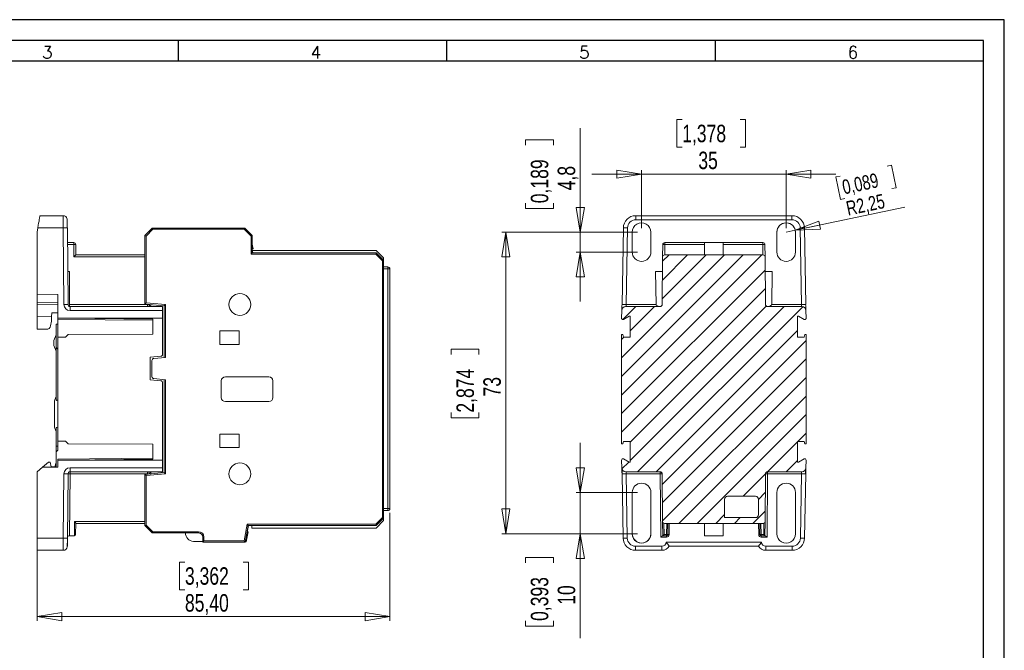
# Model space of a CAD drawing. Header units: millimetres. Extents: x 0 to 420, y 0 to 297.
# Tile 9 of 9: x 182 to 420, y 144 to 297. Entities that reach past the tile are written whole.
import ezdxf

# ---------------------------------------------------------------- set-up
doc = ezdxf.new("R2010")
doc.units = ezdxf.units.MM
doc.layers.add('FORMATO', color=7, linetype='Continuous')
doc.styles.add('SLDTEXTSTYLE0', font='ROMANS')
doc.styles.add('SLDTEXTSTYLE2', font='TXT', dxfattribs={"width": 0.75})
doc.dimstyles.new('SLDDIMSTYLE0', dxfattribs={"dimtxt": 4.233333, "dimasz": 6, "dimexe": 0, "dimexo": 0.0625, "dimgap": 1.058333, "dimtad": 1, "dimrnd": 1e-09, "dimzin": 12, "dimdsep": 46, "dimtxsty": 'SLDTEXTSTYLE2', "dimblk1": 'CLOSED', "dimblk2": 'CLOSED', "dimsah": 1, "dimcen": 0.09, "dimadec": 0, "dimazin": 3, "dimtfac": 1, "dimtofl": 0, "dimtmove": 0, "dimatfit": 3, "dimldrblk": 'CLOSED', "dimfxl": 0, "dimfrac": 2, "dimtolj": 1, "dimtzin": 12, "dimarcsym": 0})
doc.dimstyles.new('SLDDIMSTYLE1', dxfattribs={"dimtxt": 4.233333, "dimasz": 6, "dimexe": 0, "dimexo": 0.0625, "dimgap": 1.058333, "dimtad": 1, "dimrnd": 1e-09, "dimzin": 12, "dimdsep": 46, "dimtxsty": 'SLDTEXTSTYLE2', "dimblk1": 'CLOSED', "dimblk2": 'CLOSED', "dimsah": 1, "dimcen": 0.09, "dimadec": 0, "dimazin": 3, "dimtfac": 1, "dimtmove": 0, "dimatfit": 0, "dimldrblk": 'CLOSED', "dimfxl": 0, "dimfrac": 2, "dimtolj": 1, "dimtzin": 12, "dimarcsym": 0})
doc.dimstyles.new('SLDDIMSTYLE2', dxfattribs={"dimtxt": 4.233333, "dimasz": 6, "dimexe": 0, "dimexo": 0.0625, "dimgap": 1.058333, "dimtad": 1, "dimdec": 1, "dimrnd": 1e-09, "dimzin": 12, "dimdsep": 46, "dimtxsty": 'SLDTEXTSTYLE2', "dimblk1": 'CLOSED', "dimblk2": 'CLOSED', "dimsah": 1, "dimcen": 0.09, "dimadec": 0, "dimazin": 3, "dimtfac": 1, "dimtmove": 0, "dimatfit": 0, "dimldrblk": 'CLOSED', "dimfxl": 0, "dimfrac": 2, "dimtolj": 1, "dimtzin": 12, "dimarcsym": 0})
doc.dimstyles.new('SLDDIMSTYLE3', dxfattribs={"dimtxt": 4.233333, "dimasz": 6, "dimexe": 0, "dimexo": 0.0625, "dimgap": 1.058333, "dimtad": 1, "dimdec": 1, "dimrnd": 1e-09, "dimzin": 12, "dimdsep": 46, "dimtxsty": 'SLDTEXTSTYLE2', "dimblk1": 'CLOSED', "dimblk2": 'CLOSED', "dimsah": 1, "dimcen": 0.09, "dimadec": 0, "dimazin": 3, "dimtfac": 1, "dimtofl": 0, "dimtmove": 0, "dimatfit": 3, "dimldrblk": 'CLOSED', "dimfxl": 0, "dimfrac": 2, "dimtolj": 1, "dimtzin": 12, "dimarcsym": 0})
doc.dimstyles.new('SLDDIMSTYLE4', dxfattribs={"dimtxt": 3.5, "dimasz": 6, "dimexe": 0, "dimexo": 0.0625, "dimgap": 0.875, "dimtad": 1, "dimrnd": 1e-09, "dimzin": 12, "dimdsep": 46, "dimtxsty": 'SLDTEXTSTYLE2', "dimblk1": 'CLOSED', "dimblk2": 'CLOSED', "dimsah": 1, "dimcen": 0, "dimadec": 0, "dimazin": 3, "dimtfac": 1, "dimtofl": 0, "dimtmove": 0, "dimatfit": 3, "dimldrblk": 'CLOSED', "dimfxl": 0, "dimfrac": 2, "dimtolj": 1, "dimtzin": 12, "dimarcsym": 0})

# ---------------------------------------------------------------- blocks, each defined once
blk = doc.blocks.new('_CLOSED')
at = {"color": 0, "linetype": 'ByBlock', "lineweight": -2}
for p, q in [((-1, 0.166667), (0, 0)), ((-1, 0.166667), (-1, -0.166667)), ((0, 0), (-1, -0.166667)), ((0, 0), (-1, 0))]:
    blk.add_line(p, q, dxfattribs=at)
blk = doc.blocks.new('_D_1')
at = {"color": 7, "linetype": 'Continuous', "lineweight": 0}
for p, q in [((271.26, 177.65), (271.26, 151.49)), ((185.86, 170.5), (185.86, 151.49)), ((221.66, 165.72), (220.37, 165.72)), ((220.37, 165.72), (220.37, 158.99)), ((235.73, 165.72), (237.02, 165.72)), ((237.02, 165.72), (237.02, 158.99)), ((220.37, 158.99), (221.66, 158.99)), ((237.02, 158.99), (235.73, 158.99)), ((185.86, 152.49), (271.26, 152.49))]:
    blk.add_line(p, q, dxfattribs=at)
at = {"color": 7, "linetype": 'Continuous', "lineweight": 0, "xscale": 6, "yscale": 6, "rotation": 180.0000000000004}
blk.add_blockref('_CLOSED', (185.86, 152.49, 0.09), dxfattribs=at)
at = {"color": 7, "linetype": 'Continuous', "lineweight": 0, "xscale": 6, "yscale": 6}
blk.add_blockref('_CLOSED', (271.26, 152.49, 0.09), dxfattribs=at)
at = {"color": 7, "linetype": 'Continuous', "lineweight": 0, "char_height": 4.233, "attachment_point": 1, "style": 'SLDTEXTSTYLE2'}
for s, insert in [('3,362', (221.66, 164.45)), ('85,40', (221.66, 157.94))]:
    blk.add_mtext(s, dxfattribs=dict(at, insert=insert))
blk = doc.blocks.new('_D_3')
at = {"color": 7, "linetype": 'Continuous', "lineweight": 0}
for p, q in [((342.03, 272.84), (340.74, 272.84)), ((340.74, 272.84), (340.74, 266.11)), ((356.1, 272.84), (357.39, 272.84)), ((357.39, 272.84), (357.39, 266.11)), ((340.74, 266.11), (342.03, 266.11)), ((357.39, 266.11), (356.1, 266.11)), ((332.19, 246.56), (332.19, 260.61)), ((367.19, 246.55), (367.19, 260.61)), ((332.19, 259.61), (320.19, 259.61)), ((332.19, 259.61), (367.19, 259.61)), ((367.19, 259.61), (379.19, 259.61))]:
    blk.add_line(p, q, dxfattribs=at)
at = {"color": 7, "linetype": 'Continuous', "lineweight": 0, "xscale": 6, "yscale": 6}
blk.add_blockref('_CLOSED', (332.19, 259.61), dxfattribs=at)
at = {"color": 7, "linetype": 'Continuous', "lineweight": 0, "xscale": 6, "yscale": 6, "rotation": 180.0000000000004}
blk.add_blockref('_CLOSED', (367.19, 259.61), dxfattribs=at)
at = {"color": 7, "linetype": 'Continuous', "lineweight": 0, "char_height": 4.233, "attachment_point": 1, "style": 'SLDTEXTSTYLE2'}
for s, insert in [('1,378', (342.03, 271.57)), ('35', (345.93, 265.06))]:
    blk.add_mtext(s, dxfattribs=dict(at, insert=insert))
blk = doc.blocks.new('_D_4')
at = {"color": 7, "linetype": 'Continuous', "lineweight": 0}
for p, q in [((317.34, 182.55), (317.34, 194.55)), ((331.19, 182.55), (316.34, 182.55)), ((317.34, 172.56), (317.34, 182.55)), ((331.19, 172.56), (316.34, 172.56)), ((317.34, 172.56), (317.34, 147.31)), ((304.11, 165.52), (304.11, 166.81)), ((304.11, 166.81), (310.84, 166.81)), ((310.84, 166.81), (310.84, 165.52)), ((304.11, 151.45), (304.11, 150.16)), ((304.11, 150.16), (310.84, 150.16)), ((310.84, 150.16), (310.84, 151.45))]:
    blk.add_line(p, q, dxfattribs=at)
at = {"color": 7, "linetype": 'Continuous', "lineweight": 0, "xscale": 6, "yscale": 6}
for p, rotation in [((317.34, 182.55), 270.0000000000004), ((317.34, 172.56), 90.0000000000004)]:
    blk.add_blockref('_CLOSED', p, dxfattribs=dict(at, rotation=rotation))
at = {"color": 7, "linetype": 'Continuous', "lineweight": 0, "char_height": 4.233, "attachment_point": 1, "rotation": 90, "style": 'SLDTEXTSTYLE2'}
for s, insert in [('0,393', (305.38, 151.45)), ('10', (311.89, 155.36))]:
    blk.add_mtext(s, dxfattribs=dict(at, insert=insert))
blk = doc.blocks.new('_D_5')
at = {"color": 7, "linetype": 'Continuous', "lineweight": 0}
for p, q in [((331.19, 245.56), (298.34, 245.56)), ((299.34, 172.56), (299.34, 245.56)), ((286.11, 215.96), (286.11, 217.24)), ((286.11, 217.24), (292.84, 217.24)), ((292.84, 217.24), (292.84, 215.96)), ((286.11, 201.88), (286.11, 200.6)), ((286.11, 200.6), (292.84, 200.6)), ((292.84, 200.6), (292.84, 201.88)), ((331.19, 172.56), (298.34, 172.56))]:
    blk.add_line(p, q, dxfattribs=at)
at = {"color": 7, "linetype": 'Continuous', "lineweight": 0, "xscale": 6, "yscale": 6}
for p, rotation in [((299.34, 245.56), 90.00000000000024), ((299.34, 172.56), 270.0000000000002)]:
    blk.add_blockref('_CLOSED', p, dxfattribs=dict(at, rotation=rotation))
at = {"color": 7, "linetype": 'Continuous', "lineweight": 0, "char_height": 4.233, "attachment_point": 1, "rotation": 90, "style": 'SLDTEXTSTYLE2'}
for s, insert in [('2,874', (287.38, 201.88)), ('73', (293.89, 205.79))]:
    blk.add_mtext(s, dxfattribs=dict(at, insert=insert))
blk = doc.blocks.new('_D_6')
at = {"color": 7, "linetype": 'Continuous', "lineweight": 0}
for p, q in [((317.34, 245.56), (317.34, 270.78)), ((304.11, 266.64), (304.11, 267.93)), ((304.11, 267.93), (310.84, 267.93)), ((310.84, 267.93), (310.84, 266.64)), ((304.11, 252.57), (304.11, 251.28)), ((304.11, 251.28), (310.84, 251.28)), ((310.84, 251.28), (310.84, 252.57)), ((331.19, 245.56), (316.34, 245.56)), ((317.34, 245.56), (317.34, 240.75)), ((331.19, 240.75), (316.34, 240.75)), ((317.34, 240.75), (317.34, 228.75))]:
    blk.add_line(p, q, dxfattribs=at)
at = {"color": 7, "linetype": 'Continuous', "lineweight": 0, "xscale": 6, "yscale": 6}
for p, rotation in [((317.34, 245.56), 269.9999999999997), ((317.34, 240.75), 89.99999999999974)]:
    blk.add_blockref('_CLOSED', p, dxfattribs=dict(at, rotation=rotation))
at = {"color": 7, "linetype": 'Continuous', "lineweight": 0, "char_height": 4.233, "attachment_point": 1, "rotation": 90, "style": 'SLDTEXTSTYLE2'}
for s, insert in [('0,189', (305.38, 252.57)), ('4,8', (311.89, 255.7))]:
    blk.add_mtext(s, dxfattribs=dict(at, insert=insert))
blk = doc.blocks.new('_D_7')
at = {"color": 7, "linetype": 'Continuous', "lineweight": 0}
for p, q in [((391.65, 261.54), (392.7, 261.76)), ((392.7, 261.76), (393.84, 256.32)), ((380.26, 259.14), (379.22, 258.92)), ((379.22, 258.92), (380.37, 253.49)), ((393.84, 256.32), (392.8, 256.1)), ((380.37, 253.49), (381.41, 253.71)), ((369.4, 246.02), (395.92, 251.6)), ((369.4, 246.02), (367.19, 245.55))]:
    blk.add_line(p, q, dxfattribs=at)
at = {"color": 7, "linetype": 'Continuous', "lineweight": 0, "xscale": 6, "yscale": 6, "rotation": 191.8882891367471}
blk.add_blockref('_CLOSED', (369.4, 246.02), dxfattribs=at)
at = {"color": 7, "linetype": 'Continuous', "lineweight": 0, "char_height": 3.5, "attachment_point": 1, "rotation": 11.8883, "style": 'SLDTEXTSTYLE2'}
for s, insert in [('0,089', (380.48, 258.12)), ('R2,25', (381.44, 252.97))]:
    blk.add_mtext(s, dxfattribs=dict(at, insert=insert))

msp = doc.modelspace()

# ---------------------------------------------------------------- hatches: boundary and pattern name
at = {"linetype": 'Continuous', "lineweight": 0}
h = msp.add_hatch(dxfattribs=at)
h.set_pattern_fill('ANSI31', style=0)
edge = h.paths.add_edge_path(flags=0)
edge.add_line((329.47, 189.876), (329.174, 189.876))
edge.add_line((329.174, 189.876), (327.817, 190.659))
edge.add_ellipse((327.667, 190.399), major_axis=(0.196, -0.227), ratio=0.9999112, start_angle=109.10791, end_angle=229.51683)
edge.add_line((327.367, 190.397), (327.367, 190.362))
edge.add_line((327.367, 190.362), (327.399, 188.534))
edge.add_ellipse((328.399, 188.552), major_axis=(-1, 0), ratio=0.9999619, start_angle=1, end_angle=90)
edge.add_line((328.399, 187.552), (336.699, 187.552))
edge.add_arc((336.699, 187.052), 0.5, 0.5, 90, ccw=False)
edge.add_line((337.199, 187.056), (337.299, 175.547))
edge.add_arc((337.799, 175.552), 0.5, 180.49995, 269.99992)
edge.add_line((337.799, 175.052), (361.59, 175.052))
edge.add_arc((361.59, 175.552), 0.5, 270.00001, 359.50005)
edge.add_line((362.09, 175.547), (362.19, 187.056))
edge.add_arc((362.69, 187.052), 0.5, 90, 179.5, ccw=False)
edge.add_line((362.69, 187.552), (370.99, 187.552))
edge.add_ellipse((370.99, 188.552), major_axis=(-1, 0), ratio=0.9999619, start_angle=90, end_angle=179)
edge.add_line((371.99, 188.534), (372.022, 190.362))
edge.add_line((372.022, 190.362), (372.022, 190.399))
edge.add_ellipse((371.722, 190.399), major_axis=(0.196, 0.227), ratio=0.9999112, start_angle=310.89618, end_angle=430.89209)
edge.add_line((371.572, 190.659), (370.215, 189.876))
edge.add_line((370.215, 189.876), (369.919, 189.876))
edge.add_line((369.919, 189.876), (369.919, 194.927))
edge.add_line((369.919, 194.927), (371.549, 194.927))
edge.add_line((371.549, 194.927), (371.749, 194.327))
edge.add_line((371.749, 194.327), (372.022, 194.327))
edge.add_line((372.022, 194.327), (372.022, 220.776))
edge.add_line((372.022, 220.776), (371.749, 220.776))
edge.add_line((371.749, 220.776), (371.549, 220.176))
edge.add_line((371.549, 220.176), (369.919, 220.176))
edge.add_line((369.919, 220.176), (369.919, 225.227))
edge.add_line((369.919, 225.227), (370.215, 225.227))
edge.add_line((370.215, 225.227), (371.572, 224.444))
edge.add_ellipse((371.722, 224.704), major_axis=(-0.196, 0.227), ratio=0.9999112, start_angle=109.10791, end_angle=229.51683)
edge.add_line((372.022, 224.706), (372.022, 224.741))
edge.add_line((372.022, 224.741), (371.99, 226.569))
edge.add_ellipse((370.99, 226.552), major_axis=(-1, 0), ratio=0.9999619, start_angle=181, end_angle=270)
edge.add_line((370.99, 227.552), (362.69, 227.552))
edge.add_arc((362.69, 228.052), 0.5, 180.5, 270, ccw=False)
edge.add_line((362.19, 228.047), (362.09, 239.556))
edge.add_arc((361.59, 239.552), 0.5, 0.5, 89.99994)
edge.add_line((361.59, 240.052), (337.799, 240.052))
edge.add_arc((337.799, 239.552), 0.5, 90.00001, 179.50007)
edge.add_line((337.299, 239.556), (337.199, 228.047))
edge.add_arc((336.699, 228.052), 0.5, 270, 359.5, ccw=False)
edge.add_line((336.699, 227.552), (328.399, 227.552))
edge.add_ellipse((328.399, 226.552), major_axis=(-1, 0), ratio=0.9999619, start_angle=270, end_angle=359)
edge.add_line((327.399, 226.569), (327.367, 224.741))
edge.add_line((327.367, 224.741), (327.367, 224.704))
edge.add_ellipse((327.667, 224.704), major_axis=(-0.196, -0.227), ratio=0.9999112, start_angle=310.89618, end_angle=430.89209)
edge.add_line((327.817, 224.444), (329.174, 225.227))
edge.add_line((329.174, 225.227), (329.47, 225.227))
edge.add_line((329.47, 225.227), (329.47, 220.176))
edge.add_line((329.47, 220.176), (327.84, 220.176))
edge.add_line((327.84, 220.176), (327.64, 220.776))
edge.add_line((327.64, 220.776), (327.367, 220.776))
edge.add_line((327.367, 220.776), (327.367, 194.327))
edge.add_line((327.367, 194.327), (327.64, 194.327))
edge.add_line((327.64, 194.327), (327.84, 194.927))
edge.add_line((327.84, 194.927), (329.47, 194.927))
edge.add_line((329.47, 194.927), (329.47, 189.876))
edge = h.paths.add_edge_path(flags=0)
edge.add_ellipse((353.006, 180.94), major_axis=(0.495, -0.495), ratio=0.9999239, start_angle=135.00218, end_angle=224.99782, ccw=False)
edge.add_line((353.006, 181.64), (359.784, 181.64))
edge.add_ellipse((359.783, 180.94), major_axis=(-0.495, -0.495), ratio=0.9999239, start_angle=135.00218, end_angle=224.99782, ccw=False)
edge.add_line((360.484, 180.94), (360.484, 177.163))
edge.add_ellipse((359.783, 177.163), major_axis=(-0.495, 0.495), ratio=0.9999239, start_angle=135.00218, end_angle=224.99782, ccw=False)
edge.add_line((359.784, 176.463), (352.306, 176.463))
edge.add_line((352.306, 176.463), (352.306, 180.94))

# ---------------------------------------------------------------- linework, layer by layer
at = {"color": 7, "linetype": 'Continuous', "lineweight": 15}
for p, q in [((192.179, 249.552), (186.567, 249.552)), ((193.179, 248.407), (193.179, 248.522)), ((330.786, 248.56), (330.786, 249.552)), ((330.786, 249.552), (368.603, 249.552)), ((330.786, 248.56), (368.603, 248.56)), ((368.603, 249.552), (368.603, 248.56)), ((186.047, 246.604), (185.862, 245.552)), ((185.862, 245.552), (185.862, 230.586)), ((192.187, 246.604), (186.047, 246.604)), ((192.349, 228.056), (192.187, 246.604)), ((193.196, 246.595), (193.158, 246.598)), ((193.357, 228.047), (193.196, 246.595)), ((211.962, 244.752), (213.762, 246.552)), ((213.886, 246.252), (212.262, 244.627)), ((213.762, 246.552), (213.886, 246.252)), ((213.762, 246.552), (236.162, 246.552)), ((236.038, 246.252), (213.886, 246.252)), ((236.162, 246.552), (236.038, 246.252)), ((237.662, 244.627), (236.038, 246.252)), ((236.162, 246.552), (237.962, 244.752)), ((327.461, 228.056), (327.786, 246.604)), ((328.461, 228.047), (328.786, 246.595)), ((329.942, 245.552), (329.943, 240.752)), ((334.447, 240.752), (334.447, 245.552)), ((364.942, 245.552), (364.943, 240.752)), ((369.447, 240.752), (369.447, 245.552)), ((370.603, 246.595), (370.928, 228.047)), ((371.603, 246.604), (371.928, 228.056)), ((211.962, 228.163), (211.962, 244.752)), ((211.962, 244.752), (212.262, 244.627)), ((212.262, 244.627), (212.262, 228.438)), ((237.962, 244.752), (237.662, 244.627)), ((237.662, 240.252), (237.662, 244.627)), ((237.962, 244.752), (237.962, 240.552)), ((193.227, 243.052), (194.731, 243.052)), ((194.731, 242.556), (193.231, 242.556)), ((194.731, 242.556), (194.731, 243.052)), ((194.757, 239.556), (194.731, 242.556)), ((195.231, 242.556), (195.253, 240.052)), ((238.137, 241.565), (237.962, 242.67)), ((237.962, 241.537), (238.137, 241.565)), ((238.095, 240.552), (237.962, 241.391)), ((238, 241.152), (267.962, 241.152)), ((269.762, 239.352), (267.962, 241.152)), ((337.299, 239.556), (337.325, 242.556)), ((337.825, 242.556), (337.804, 240.052)), ((337.825, 243.052), (337.825, 242.556)), ((337.825, 243.052), (347.418, 243.052)), ((347.423, 242.556), (337.825, 242.556)), ((347.418, 243.052), (347.423, 242.556)), ((351.971, 243.052), (347.418, 243.052)), ((347.423, 242.556), (347.445, 240.052)), ((351.945, 240.052), (351.966, 242.556)), ((351.966, 242.556), (351.971, 243.052)), ((361.564, 242.556), (351.966, 242.556)), ((351.971, 243.052), (361.564, 243.052)), ((361.564, 242.556), (361.564, 243.052)), ((361.585, 240.052), (361.564, 242.556)), ((362.064, 242.556), (362.09, 239.556)), ((195.253, 240.052), (211.962, 240.052)), ((237.962, 240.552), (237.662, 240.252)), ((267.838, 240.252), (237.662, 240.252)), ((237.962, 240.552), (267.962, 240.552)), ((267.962, 240.552), (267.838, 240.252)), ((269.462, 238.627), (267.838, 240.252)), ((267.962, 240.552), (269.762, 238.752)), ((269.762, 238.752), (269.462, 238.627)), ((269.462, 176.476), (269.462, 238.627)), ((269.762, 239.352), (269.762, 238.752)), ((269.762, 238.752), (269.762, 237.11)), ((337.299, 239.556), (337.199, 228.047)), ((361.59, 240.052), (337.799, 240.052)), ((362.19, 228.047), (362.09, 239.556)), ((193.758, 236.052), (193.288, 236.052)), ((193.754, 228.047), (193.758, 236.052)), ((269.762, 237.152), (270.762, 237.152)), ((269.762, 236.652), (269.762, 237.11)), ((269.762, 178.652), (269.762, 236.652)), ((270.762, 236.652), (269.762, 236.652)), ((270.762, 237.152), (270.762, 236.652)), ((270.762, 236.652), (270.762, 178.652)), ((271.262, 236.652), (270.762, 236.652)), ((271.262, 178.652), (271.262, 236.652)), ((335.555, 236.052), (335.692, 228.047)), ((337.269, 236.052), (335.555, 236.052)), ((363.834, 236.052), (362.12, 236.052)), ((363.697, 228.047), (363.834, 236.052)), ((185.862, 230.586), (190.862, 230.499)), ((190.862, 230.499), (190.862, 224.766)), ((185.862, 228.552), (190.862, 228.464)), ((185.862, 228.052), (185.862, 228.552)), ((190.862, 227.964), (185.862, 228.052)), ((185.862, 228.052), (185.862, 225.052)), ((193.754, 228.047), (212.634, 228.047)), ((216.262, 226.569), (193.849, 226.569)), ((216.262, 227.552), (193.857, 227.552)), ((211.962, 228.163), (212.262, 228.438)), ((216.662, 227.752), (211.962, 228.163)), ((212.262, 228.438), (216.962, 228.026)), ((212.634, 228.047), (212.634, 227.552)), ((213.134, 228.06), (213.134, 228.043)), ((216.262, 227.552), (216.262, 226.569)), ((216.262, 224.741), (216.262, 226.569)), ((216.662, 227.752), (216.962, 228.026)), ((216.662, 215.221), (216.662, 227.752)), ((216.962, 228.026), (216.962, 215.247)), ((327.399, 226.569), (327.367, 224.741)), ((336.699, 227.552), (328.399, 227.552)), ((335.692, 228.047), (328.461, 228.047)), ((370.99, 227.552), (362.69, 227.552)), ((370.928, 228.047), (363.697, 228.047)), ((372.022, 224.743), (371.99, 226.569)), ((185.862, 225.052), (189.379, 225.117)), ((185.862, 222.052), (185.862, 225.052)), ((189.135, 222.878), (189.342, 224.052)), ((189.342, 224.052), (189.379, 225.117)), ((189.379, 225.117), (189.412, 226.052)), ((189.412, 226.052), (190.862, 226.052)), ((190.853, 224.46), (213.862, 224.229)), ((190.862, 224.766), (192.807, 224.743)), ((190.862, 224.46), (190.862, 220.151)), ((216.262, 224.741), (192.807, 224.741)), ((192.807, 224.741), (213.862, 224.529)), ((213.862, 224.529), (213.862, 220.852)), ((216.262, 216.01), (216.262, 224.741)), ((327.367, 224.741), (327.367, 224.704)), ((329.174, 225.227), (327.817, 224.444)), ((329.47, 225.227), (329.174, 225.227)), ((329.47, 220.176), (329.47, 225.227)), ((370.215, 225.227), (369.919, 225.227)), ((369.919, 225.227), (369.919, 220.176)), ((371.572, 224.444), (370.215, 225.227)), ((372.022, 224.704), (372.022, 224.741)), ((185.862, 222.052), (188.15, 222.052)), ((190.862, 223.295), (190.462, 223.292)), ((190.462, 223.292), (190.462, 217.652)), ((230.112, 221.702), (234.812, 221.702)), ((230.112, 218.402), (230.112, 221.702)), ((234.812, 221.702), (234.812, 218.402)), ((189.962, 219.378), (190.462, 220.752)), ((189.962, 218.125), (189.962, 219.378)), ((192.77, 220.159), (190.862, 220.151)), ((190.862, 220.151), (190.862, 194.952)), ((193.372, 220.762), (192.77, 220.159)), ((213.862, 220.852), (193.372, 220.762)), ((327.367, 220.776), (327.367, 194.327)), ((327.64, 220.776), (327.367, 220.776)), ((327.84, 220.176), (327.64, 220.776)), ((327.84, 220.176), (329.47, 220.176)), ((369.919, 220.176), (371.549, 220.176)), ((371.749, 220.776), (371.549, 220.176)), ((372.022, 220.776), (371.749, 220.776)), ((372.022, 194.327), (372.022, 220.776)), ((190.462, 216.752), (189.962, 218.125)), ((190.462, 217.652), (190.862, 217.252)), ((190.462, 217.652), (190.462, 205.011)), ((234.812, 218.402), (230.112, 218.402)), ((213.262, 215.289), (215.805, 215.512)), ((213.262, 209.814), (213.262, 215.289)), ((214.118, 214.998), (216.962, 215.247)), ((213.662, 210.603), (213.662, 214.5)), ((215.805, 209.591), (213.262, 209.814)), ((216.962, 209.856), (214.118, 210.105)), ((216.662, 187.352), (216.662, 209.882)), ((216.962, 209.856), (216.962, 187.077)), ((231.462, 210.552), (241.962, 210.552)), ((216.262, 190.362), (216.262, 209.093)), ((230.462, 205.552), (230.462, 209.552)), ((242.962, 209.552), (242.962, 205.552)), ((190.062, 204.452), (190.062, 198.652)), ((241.962, 204.552), (231.462, 204.552)), ((190.462, 198.092), (190.462, 193.802)), ((230.112, 196.702), (234.812, 196.702)), ((230.112, 193.402), (230.112, 196.702)), ((234.812, 196.702), (234.812, 193.402)), ((190.862, 193.802), (190.462, 193.802)), ((190.462, 192.002), (190.462, 193.802)), ((190.862, 194.952), (192.77, 194.944)), ((190.862, 194.952), (190.862, 192.802)), ((192.77, 194.944), (193.372, 194.341)), ((193.372, 194.341), (213.862, 194.252)), ((213.862, 194.252), (213.862, 190.575)), ((234.812, 193.402), (230.112, 193.402)), ((327.367, 194.327), (327.64, 194.327)), ((327.64, 194.327), (327.84, 194.927)), ((329.47, 194.927), (327.84, 194.927)), ((329.47, 189.876), (329.47, 194.927)), ((371.549, 194.927), (369.919, 194.927)), ((369.919, 194.927), (369.919, 189.876)), ((371.549, 194.927), (371.749, 194.327)), ((371.749, 194.327), (372.022, 194.327)), ((190.462, 188.702), (190.462, 192.002)), ((213.862, 190.875), (190.854, 190.643)), ((187.176, 188.644), (185.862, 187.552)), ((188.628, 189.852), (187.176, 188.644)), ((190.862, 188.709), (187.176, 188.644)), ((188.628, 189.852), (189.028, 189.852)), ((189.256, 188.779), (189.028, 189.852)), ((189.256, 188.779), (190.462, 188.769)), ((190.187, 188.771), (190.462, 189.802)), ((192.807, 190.36), (190.862, 190.337)), ((190.862, 190.337), (190.862, 188.709)), ((213.862, 190.575), (192.807, 190.362)), ((192.807, 190.362), (216.262, 190.362)), ((193.849, 188.534), (216.262, 188.534)), ((216.262, 190.362), (216.262, 188.534)), ((216.262, 188.534), (216.262, 187.552)), ((327.367, 190.399), (327.367, 190.362)), ((327.367, 190.362), (327.399, 188.534)), ((327.817, 190.659), (329.174, 189.876)), ((329.174, 189.876), (329.47, 189.876)), ((369.919, 189.876), (370.215, 189.876)), ((370.215, 189.876), (371.572, 190.659)), ((371.99, 188.534), (372.022, 190.362)), ((372.022, 190.362), (372.022, 190.399)), ((185.862, 187.552), (185.862, 171.499)), ((192.213, 171.499), (192.349, 187.047)), ((193.222, 171.508), (193.357, 187.056)), ((193.857, 187.056), (193.727, 172.052)), ((193.857, 187.552), (216.262, 187.552)), ((193.857, 187.056), (193.857, 187.552)), ((212.634, 187.056), (193.857, 187.056)), ((211.962, 186.94), (216.662, 187.352)), ((211.962, 174.552), (211.962, 186.94)), ((212.262, 186.665), (211.962, 186.94)), ((216.962, 187.077), (212.262, 186.665)), ((212.262, 186.665), (212.262, 174.676)), ((212.634, 187.552), (212.634, 187.056)), ((213.134, 187.06), (213.134, 187.043)), ((216.962, 187.077), (216.662, 187.352)), ((327.734, 171.499), (327.461, 187.047)), ((328.399, 187.552), (336.699, 187.552)), ((328.461, 187.056), (336.699, 187.056)), ((328.734, 171.508), (328.461, 187.056)), ((336.699, 187.552), (336.699, 187.056)), ((336.699, 187.056), (336.832, 171.754)), ((337.199, 187.056), (337.299, 175.547)), ((362.09, 175.547), (362.19, 187.056)), ((362.557, 171.754), (362.69, 187.056)), ((362.69, 187.552), (370.99, 187.552)), ((362.69, 187.056), (362.69, 187.552)), ((362.69, 187.056), (370.928, 187.056)), ((370.928, 187.056), (370.656, 171.508)), ((371.928, 187.047), (371.655, 171.499)), ((329.944, 182.552), (329.942, 172.552)), ((334.447, 172.552), (334.445, 182.552)), ((359.784, 181.64), (353.006, 181.64)), ((364.944, 182.552), (364.942, 172.552)), ((369.447, 172.552), (369.445, 182.552)), ((352.306, 180.94), (352.306, 176.463)), ((360.484, 180.94), (360.484, 177.163)), ((267.838, 174.852), (269.462, 176.476)), ((269.762, 176.352), (269.462, 176.476)), ((269.762, 178.652), (270.762, 178.652)), ((269.762, 178.193), (269.762, 178.652)), ((269.762, 178.193), (269.762, 176.352)), ((270.762, 178.152), (269.762, 178.152)), ((270.762, 178.652), (271.262, 178.652)), ((270.762, 178.652), (270.762, 178.152)), ((359.784, 176.463), (352.306, 176.463)), ((194.9, 172.052), (194.961, 175.547)), ((195.206, 172.346), (195.253, 175.092)), ((211.962, 175.052), (195.253, 175.052)), ((212.262, 174.676), (211.962, 174.552)), ((213.762, 172.752), (211.962, 174.552)), ((212.262, 174.676), (213.886, 173.052)), ((236.005, 170.852), (236.71, 174.852)), ((237.034, 174.552), (236.255, 170.541)), ((236.962, 174.552), (236.256, 170.552)), ((236.71, 174.852), (267.838, 174.852)), ((236.71, 174.852), (236.962, 174.552)), ((267.962, 174.552), (236.962, 174.552)), ((237.862, 174.552), (237.862, 173.952)), ((267.838, 174.852), (267.962, 174.552)), ((269.762, 176.352), (267.962, 174.552)), ((267.962, 173.952), (269.762, 175.752)), ((269.762, 176.352), (269.762, 175.752)), ((337.33, 172.052), (337.299, 175.547)), ((337.627, 172.346), (337.603, 175.092)), ((337.799, 175.052), (361.59, 175.052)), ((338.286, 175.052), (338.238, 172.346)), ((338.585, 175.052), (338.538, 172.346)), ((338.838, 172.344), (338.885, 175.052)), ((347.445, 175.052), (347.445, 172.052)), ((351.945, 172.052), (351.945, 175.052)), ((360.504, 175.052), (360.551, 172.344)), ((360.851, 172.346), (360.804, 175.052)), ((361.151, 172.346), (361.104, 175.052)), ((361.786, 175.092), (361.762, 172.346)), ((362.09, 175.547), (362.059, 172.052)), ((194.9, 172.052), (193.727, 172.052)), ((194.9, 172.052), (194.906, 172.052)), ((213.886, 173.052), (213.762, 172.752)), ((224.962, 172.752), (213.762, 172.752)), ((213.886, 173.052), (224.962, 173.052)), ((223.982, 172.752), (225.176, 172.712)), ((224.962, 173.052), (224.962, 172.752)), ((226.262, 171.752), (225.962, 171.752)), ((225.962, 170.552), (225.962, 171.752)), ((226.262, 171.752), (226.262, 170.852)), ((236.463, 170.567), (236.94, 173.021)), ((236.744, 173.059), (236.94, 173.021)), ((236.946, 173.02), (236.94, 173.021)), ((237.862, 173.952), (267.962, 173.952)), ((336.832, 171.754), (338.238, 171.754)), ((338.238, 172.052), (337.33, 172.052)), ((338.238, 172.346), (337.627, 172.346)), ((338.238, 172.052), (338.238, 172.346)), ((338.238, 171.754), (338.238, 172.052)), ((347.445, 172.052), (351.945, 172.052)), ((361.151, 172.346), (361.151, 172.052)), ((361.762, 172.346), (361.151, 172.346)), ((362.059, 172.052), (361.151, 172.052)), ((361.151, 171.754), (361.151, 172.052)), ((361.151, 171.754), (362.557, 171.754)), ((185.862, 171.499), (192.213, 171.499)), ((185.862, 168.552), (185.862, 171.499)), ((193.222, 171.508), (193.185, 171.505)), ((223.72, 170.722), (225.962, 170.644)), ((226.262, 170.852), (225.962, 170.552)), ((236.256, 170.552), (225.962, 170.552)), ((226.262, 170.852), (236.005, 170.852)), ((228.608, 170.552), (228.902, 170.541)), ((236.005, 170.852), (236.256, 170.552)), ((236.267, 170.605), (236.463, 170.567)), ((337.136, 169.543), (330.733, 169.543)), ((330.733, 168.552), (330.733, 169.543)), ((337.136, 168.552), (337.136, 169.543)), ((361.253, 170.543), (338.136, 170.543)), ((360.521, 169.552), (338.868, 169.552)), ((368.656, 169.543), (362.253, 169.543)), ((362.253, 168.552), (362.253, 169.543)), ((368.656, 169.543), (368.656, 168.552)), ((185.862, 168.552), (192.205, 168.552)), ((337.136, 168.552), (330.733, 168.552)), ((368.656, 168.552), (362.253, 168.552))]:
    msp.add_line(p, q, dxfattribs=at)
at = {"color": 1, "linetype": 'Continuous', "lineweight": 15}
for p, q in [((211.962, 239.556), (194.757, 239.556)), ((212.634, 228.047), (212.635, 228.104)), ((212.635, 186.999), (212.634, 187.056)), ((211.962, 175.547), (194.961, 175.547))]:
    msp.add_line(p, q, dxfattribs=at)
at = {"color": 7, "linetype": 'Continuous', "lineweight": 15, "flags": 128}
for points in [[(186.567, 249.552), (186.557, 249.498), (186.528, 249.335), (186.48, 249.062), (186.45, 248.886), (186.414, 248.683), (186.379, 248.483), (186.339, 248.258), (186.294, 248.006), (186.246, 247.728), (186.16, 247.246), (186.047, 246.604)], [(193.177, 246.598), (193.169, 247.425), (193.163, 248.123), (193.159, 248.588), (193.158, 248.754)], [(185.862, 230.586), (185.862, 230.161), (185.861, 229.761), (185.861, 229.403), (185.861, 229.1), (185.861, 228.687), (185.862, 228.552)], [(213.437, 228.038), (213.389, 227.779), (213.261, 227.552)], [(335.692, 228.047), (335.709, 227.962), (335.748, 227.89), (335.871, 227.777), (336.173, 227.654), (336.84, 227.572)], [(362.549, 227.572), (363.216, 227.654), (363.518, 227.777), (363.641, 227.89), (363.68, 227.961), (363.697, 228.047)], [(190.862, 224.766), (190.862, 224.681), (190.862, 224.607), (190.862, 224.546), (190.862, 224.502), (190.862, 224.472), (190.862, 224.46), (190.862, 224.46)], [(190.462, 205.011), (190.486, 204.901), (190.561, 204.851), (190.691, 204.857), (190.862, 204.906)], [(190.462, 198.092), (190.486, 198.202), (190.561, 198.252), (190.691, 198.246), (190.862, 198.197)], [(190.862, 190.643), (190.862, 190.643), (190.862, 190.633), (190.862, 190.604), (190.862, 190.557), (190.862, 190.494), (190.862, 190.419), (190.862, 190.338)], [(213.261, 187.552), (213.389, 187.324), (213.437, 187.065)], [(327.461, 187.047), (327.479, 187.046), (327.481, 187.046)], [(371.91, 187.046), (371.914, 187.344), (371.907, 187.578), (371.896, 187.662), (371.878, 187.723), (371.852, 187.759), (371.835, 187.765)], [(193.727, 172.052), (193.623, 172.052), (193.524, 172.052)], [(337.33, 172.052), (337.319, 172.052), (337.287, 172.052)], [(362.102, 172.052), (362.07, 172.052), (362.059, 172.052)], [(193.186, 169.357), (193.187, 169.523), (193.191, 169.985), (193.197, 170.681), (193.204, 171.505)]]:
    msp.add_lwpolyline(points, dxfattribs=at)
at = {"color": 1, "linetype": 'Continuous', "lineweight": 15, "flags": 128}
msp.add_lwpolyline([(213.381, 187.065), (213.378, 187.064), (213.321, 187.063), (213.269, 187.063), (213.223, 187.062), (213.185, 187.061), (213.157, 187.061), (213.14, 187.06), (213.134, 187.06)], dxfattribs=at)
at = {"color": 7, "linetype": 'Continuous', "lineweight": 15}
for centre in [(234.962, 228.052), (234.962, 187.052)]:
    msp.add_circle(centre, 2.65, dxfattribs=at)
for centre, radius, start, end in [((434.848, 248.771), 242.671, 179.81576, 180.51172), ((192.212, 248.616), 0.937, 8.27231, 92.06775), ((330.786, 246.551), 3, 90.00021, 178.99621), ((330.786, 246.56), 2, 90.00366, 178.98988), ((368.603, 246.551), 3, 1.00379, 89.99979), ((368.603, 246.56), 2, 1.01012, 89.99634), ((328.041, 218.534), 28.071, 88.4795, 90.52043), ((332.195, 245.561), 2.253, 359.76156, 180.23844), ((332.195, 245.552), 2.253, 359.99151, 180.00849), ((367.195, 245.552), 2.253, 359.99151, 180.00849), ((367.195, 245.552), 2.253, 0, 180), ((371.348, 218.534), 28.071, 89.47957, 91.5205), ((194.731, 242.552), 0.5, 0.5, 90), ((194.981, 228.231), 14.327, 89.0002, 90.9998), ((332.195, 240.752), 2.252, 180.00853, 359.99147), ((332.195, 240.752), 2.252, 180, 0), ((337.825, 242.552), 0.5, 90, 179.5), ((337.575, 228.231), 14.327, 89.0002, 90.9998), ((361.564, 242.552), 0.5, 0.5, 90), ((361.814, 228.231), 14.327, 89.0002, 90.9998), ((367.195, 240.752), 2.252, 180.00853, 359.99147), ((219.326, 215.483), 34.397, 134.41619, 135.58379), ((337.799, 239.552), 0.5, 90.00001, 179.50007), ((361.59, 239.552), 0.5, 0.5, 89.99994), ((270.762, 236.652), 0.5, 0, 90), ((192.728, 213.619), 14.442, 87.503, 91.50573), ((193.849, 228.069), 1.5, 180.50743, 269.99257), ((193.857, 228.052), 0.5, 180.5, 270), ((192.097, 227.942), 1.661, 347.13782, 3.63853), ((221.833, 226.812), 27.985, 178.4853, 180.49712), ((213.009, 242.369), 14.327, 268.50027, 270.49969), ((212.634, 228.052), 0.5, 270, 359), ((351.121, 226.346), 23.704, 175.86002, 179.19634), ((327.716, 199.986), 28.071, 88.4795, 90.52043), ((323.566, 228.183), 4.897, 352.586, 358.40539), ((336.699, 228.052), 0.5, 270, 359.5), ((362.69, 228.052), 0.5, 180.5, 270), ((371.673, 199.986), 28.071, 89.4796, 91.52049), ((375.611, 228.167), 4.685, 181.46248, 187.54612), ((346.573, 226.263), 25.4, 0.93981, 4.05122), ((383.268, 224.378), 169.406, 179.94907, 180.05052), ((188.149, 223.053), 1.002, 270.07541, 349.92459), ((214.162, 214.5), 0.5, 95, 180), ((215.762, 216.01), 0.5, 275, 0), ((214.162, 210.603), 0.5, 180, 265), ((231.462, 209.552), 1, 90, 180), ((241.962, 209.552), 1, 0, 90), ((215.762, 209.093), 0.5, 0, 85), ((192.062, 204.452), 2, 143.10809, 180), ((231.462, 205.552), 1, 180, 270), ((241.962, 205.552), 1, 270, 0), ((192.062, 198.652), 2, 180, 216.87519), ((191.462, 192.002), 1, 126.8699, 180), ((193.849, 187.034), 1.5, 90.00025, 179.49975), ((221.833, 188.291), 27.985, 179.50289, 181.51468), ((267.098, 186.317), 60.368, 0.69334, 2.00431), ((456.998, 185.747), 85.08, 178.20862, 179.12436), ((192.728, 201.484), 14.442, 268.49427, 272.49701), ((193.857, 187.052), 0.5, 90, 179.5), ((193.607, 172.731), 14.327, 89.0002, 90.9998), ((212.634, 187.052), 0.5, 1, 90), ((213.009, 172.734), 14.327, 89.50031, 91.49973), ((328.485, 187.246), 1.026, 150.29134, 191.28822), ((336.699, 187.052), 0.5, 0.5, 90), ((336.949, 172.731), 14.327, 89.0002, 90.9998), ((362.69, 187.052), 0.5, 90, 179.5), ((362.44, 172.731), 14.327, 89.0002, 90.9998), ((371.673, 215.117), 28.071, 268.4795, 270.52043), ((332.195, 182.551), 2.251, 0.00853, 179.99147), ((332.195, 182.552), 2.251, 360, 180), ((367.195, 182.551), 2.251, 0.00853, 179.99147), ((270.762, 178.652), 0.5, 270, 0), ((193.761, 174.456), 1.622, 23.05934, 42.2615), ((337.799, 175.552), 0.5, 180.49995, 269.99992), ((361.59, 175.552), 0.5, 270.00001, 359.50005), ((193.525, 171.751), 0.301, 90.15678, 179.34322), ((194.906, 172.352), 0.3, 270, 359), ((223.79, 172.721), 2, 179.00002, 267.99998), ((224.962, 171.752), 1.3, 0, 90), ((224.962, 171.752), 1, 0, 90), ((332.195, 172.551), 2.252, 179.99151, 0.00849), ((332.195, 172.565), 2.252, 180.34211, 359.65789), ((337.779, 170.803), 1.342, 111.51988, 134.87339), ((331.779, 177.95), 8.1, 313.26443, 316.2268), ((338.388, 176.645), 4.301, 268.00162, 271.99838), ((338.238, 172.352), 0.3, 270, 359), ((338.238, 172.354), 0.6, 269.99992, 359.00008), ((338.613, 163.75), 8.596, 88.50027, 90.49969), ((360.776, 163.75), 8.596, 89.50031, 91.49973), ((361.151, 172.354), 0.6, 180.99992, 270.00008), ((361.001, 176.645), 4.301, 268.00162, 271.99838), ((361.151, 172.352), 0.3, 181, 270), ((374.498, 184.904), 17.886, 224.59662, 225.93751), ((361.064, 169.969), 2.327, 50.10236, 63.50436), ((367.195, 172.551), 2.252, 179.99151, 0.00849), ((434.874, 169.332), 242.671, 179.48828, 180.18424), ((192.237, 169.49), 0.939, 268.0129, 352.11961), ((96.499, 168.995), 96.708, 0.33625, 0.82047), ((327.989, 199.569), 28.071, 269.47957, 271.5205), ((330.733, 171.552), 3, 181.00379, 269.99979), ((330.734, 171.543), 2, 181.01003, 269.99644), ((337.136, 170.543), 1, 270.00783, 359.9872), ((337.136, 170.552), 2, 270.0002, 329.99871), ((332.905, 165.914), 6.985, 31.38253, 41.50293), ((366.487, 165.912), 6.989, 138.50001, 148.61453), ((362.253, 170.552), 2, 210.00129, 269.9998), ((362.253, 170.543), 1, 180.0128, 269.99217), ((368.656, 171.543), 2, 270.00356, 358.98997), ((368.656, 171.552), 3, 270.00021, 358.99621), ((371.4, 199.569), 28.071, 268.4795, 270.52043)]:
    msp.add_arc(centre, radius, start, end, dxfattribs=at)
at = {"color": 1, "linetype": 'Continuous', "lineweight": 15}
for centre, radius, start, end in [((192.575, 230.083), 16.525, 87.97929, 91.34503), ((265.831, 228.812), 61.634, 358.01623, 359.29702), ((327.489, 233.434), 46.388, 269.98925, 271.20016), ((319.966, 186.686), 8.503, 2.49026, 5.57406), ((376.775, 186.862), 5.85, 173.41152, 178.10048), ((192.601, 187.898), 16.403, 268.64659, 272.04317)]:
    msp.add_arc(centre, radius, start, end, dxfattribs=at)
at = {"color": 7, "linetype": 'Continuous', "lineweight": 15}
for centre, major_axis, ratio, start_param, end_param in [((328.399, 226.552), (-1, 0), 0.9999619, 4.712389, 6.265732), ((370.99, 226.552), (-1, 0), 0.9999619, 3.1590459, 4.712389), ((327.667, 224.704), (-0.196, -0.227), 0.9999112, 5.4189536, 7.5204857), ((371.722, 224.704), (-0.196, 0.227), 0.9999112, 1.9042923, 4.0058244), ((327.667, 190.399), (0.196, -0.227), 0.9999112, 1.9042923, 4.0058244), ((371.722, 190.399), (0.196, 0.227), 0.9999112, 5.4189536, 7.5204857), ((328.399, 188.552), (-1, 0), 0.9999619, 0.0174533, 1.5707963), ((370.99, 188.552), (-1, 0), 0.9999619, 1.5707963, 3.1241394), ((353.006, 180.94), (0.495, -0.495), 0.9999239, 2.3562326, 3.9269527), ((359.783, 180.94), (-0.495, -0.495), 0.9999239, 2.3562326, 3.9269527), ((359.783, 177.163), (-0.495, 0.495), 0.9999239, 2.3562326, 3.9269527)]:
    msp.add_ellipse(centre, major_axis=major_axis, ratio=ratio, start_param=start_param, end_param=end_param, dxfattribs=at)
at = {"layer": 'FORMATO'}
for p, q in [((420, 297), (0, 297)), ((420, 0), (420, 297)), ((415, 292), (25, 292)), ((220, 292), (220, 287)), ((285, 292), (285, 287)), ((350, 292), (350, 287)), ((415, 287), (415, 292)), ((415, 287), (25, 287)), ((415, 5), (415, 287))]:
    msp.add_line(p, q, dxfattribs=at)

# ---------------------------------------------------------------- texts
at = {"layer": 'FORMATO', "char_height": 3, "attachment_point": 2, "style": 'SLDTEXTSTYLE0'}
for s, insert in [('3', (188.354, 290.597)), ('4', (253.354, 290.597)), ('5', (318.354, 290.597)), ('6', (383.354, 290.597))]:
    msp.add_mtext(s, dxfattribs=dict(at, insert=insert))

# ---------------------------------------------------------------- dimensions: what is measured, and where the dimension line sits
at = {"color": 7, "linetype": 'Continuous', "lineweight": 0}
for base, p1, p2, dimstyle, picture, middle in [((367.195, 259.606), (332.195, 245.561), (367.195, 245.552), 'SLDDIMSTYLE1', '_D_3', (349.063, 259.606)), ((271.262, 152.486), (185.862, 171.499), (271.262, 178.652), 'SLDDIMSTYLE0', '_D_1', (228.695, 152.486))]:
    dim = msp.add_linear_dim(base=base, p1=p1, p2=p2, dimstyle=dimstyle, dxfattribs=at)
    dim.commit()
    dim.dimension.update_dxf_attribs({"geometry": picture, "text_midpoint": middle, "dimtype": 160})
for base, p1, p2, dimstyle, picture, middle in [((317.342, 240.752), (332.195, 245.561), (332.195, 240.752), 'SLDDIMSTYLE2', '_D_6', (317.342, 259.606)), ((299.342, 245.561), (332.195, 172.565), (332.195, 245.561), 'SLDDIMSTYLE3', '_D_5', (299.342, 208.92)), ((317.342, 182.552), (332.195, 172.565), (332.195, 182.552), 'SLDDIMSTYLE2', '_D_4', (317.342, 158.486))]:
    dim = msp.add_linear_dim(base=base, p1=p1, p2=p2, angle=90, dimstyle=dimstyle, dxfattribs=at)
    dim.commit()
    dim.dimension.update_dxf_attribs({"geometry": picture, "text_midpoint": middle, "dimtype": 160})
dim = msp.add_radius_dim(center=(367.195, 245.552), mpoint=(369.399, 246.016), dimstyle='SLDDIMSTYLE4', dxfattribs=at)
dim.commit()
dim.dimension.update_dxf_attribs({"geometry": '_D_7', "text_midpoint": (388.84, 250.108), "dimtype": 164})

doc.saveas('drawing.dxf')
